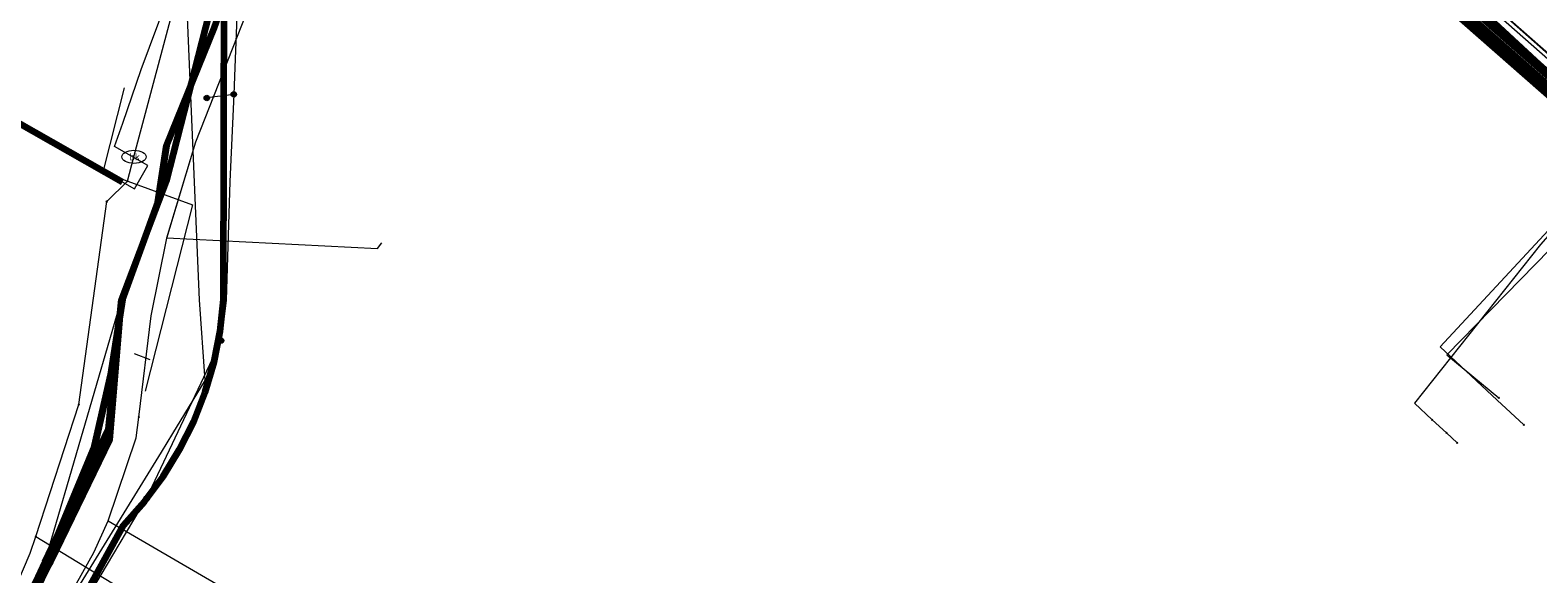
# Model space of a CAD drawing. Header units: metres. Extents: x 98902 to 136161, y 449037 to 499677.
# Tile 116 of 200: x 113627 to 113689, y 483249 to 483272. Entities that reach past the tile are written whole.
import ezdxf
from ezdxf.enums import TextEntityAlignment as Align
from ezdxf.lldxf.tags import DXFTag

# ---------------------------------------------------------------- set-up
doc = ezdxf.new("R2010")
doc.units = ezdxf.units.M
for name, color, linetype, lineweight in [('B-WE-KL-DATA-G', 90, 'KL-DATA-N', 18), ('B-WE-KL-DATA_DUCT-G', 90, 'Continuous', 100), ('B-WE-KL-DATA_HULPSTUK-S', 90, 'Continuous', 25), ('B-WE-KL-DATA_KABELBED-G', 90, 'Continuous', 100), ('B-WE-KL-ET_LS-G', 190, 'KL-LS-N', 18), ('B-WE-KL-ET_LS_HULPSTUK-S', 190, 'Continuous', 25), ('B-WE-KL-ET_LS_MANTELBUIS-G', 190, 'Continuous', 100), ('B-WE-KL-ET_MS-G', 130, 'KL-MS-N', 18), ('B-WE-KL-ET_MS_MANTELBUIS-G', 130, 'Continuous', 100), ('B-WE-KL-GAS_LD-G', 50, 'KL-GAS-LD-N', 18), ('B-WE-KL-GAS_LD_HULPSTUK-S', 50, 'Continuous', 25), ('B-WE-KL-WATER-G', 170, 'KL-WATER-N', 18), ('B-WE-KL-WATER-S', 170, 'Continuous', 25), ('B-WE-KL-WATER_HULPSTUK-S', 170, 'Continuous', 25)]:
    doc.layers.add(name, color=color, linetype=linetype, lineweight=lineweight)
doc.styles.add('NLCS-ISO', font='NLCS-ISO.ttf')
doc.styles.get("Standard").update_dxf_attribs({"font": 'arial.ttf'})
tags = doc.linetypes.add('KL-DATA-N', pattern='A,4,-1,[101,NLCS.SHX,S=0.5,R=0,X=0,Y=0],-1,4,-1,["D",Standard,S=1,R=0,X=-0.25,Y=-0.5],-1.5', length=12.5).pattern_tags.tags
tags[18] = DXFTag(74, 10)
tags = doc.linetypes.add('KL-GAS-LD-N', pattern='A,4,-1,[69,NLCS.SHX,S=0.5,R=0,X=0,Y=0],-1,4,-1,["L",Standard,S=1,R=0,X=0.25,Y=-0.5],-2', length=13).pattern_tags.tags
tags[18] = DXFTag(74, 10)
tags = doc.linetypes.add('KL-LS-N', pattern='A,4,-1,[103,NLCS.SHX,S=0.75,R=0,X=0,Y=0],-1,4,-1,["L",Standard,S=1,R=0,X=0,Y=-0.5],-2', length=13).pattern_tags.tags
tags[18] = DXFTag(74, 10)
tags = doc.linetypes.add('KL-MS-N', pattern='A,4,-1,[103,NLCS.SHX,S=0.75,R=0,X=0,Y=0],-1,4,-1,["M",Standard,S=1,R=0,X=0,Y=-0.5],-2', length=13).pattern_tags.tags
tags[18] = DXFTag(74, 10)
doc.linetypes.add('KL-WATER-N', pattern='A,7,-0.5,[168,NLCS.SHX,S=0.75,R=0,X=0.75,Y=0],-2', length=9.5)

# ---------------------------------------------------------------- blocks, each defined once
blk = doc.blocks.new('SKL-WTB_HULP_OVERIG-SO')
at = {"color": 0, "linetype": 'ByBlock', "lineweight": 18}
for points in [[(-0.14, 0.14), (0.14, -0.14)], [(0.14, 0.14), (-0.14, -0.14)]]:
    blk.add_lwpolyline(points, dxfattribs=at)
at = {"color": 0, "linetype": 'ByBlock', "lineweight": 18, "style": 'NLCS-ISO', "flags": 1}
for tag, p in [('TYPE', (1.5, 0)), ('OMSCHRIJVING', (1.5, -3)), ('LABEL', (1.5, -1.5))]:
    blk.add_attdef(tag, p, '', height=1, dxfattribs=at)
blk = doc.blocks.new('SKL-WATER_BRANDKRAAN_BRANDPUT-SO')
at = {"color": 0, "linetype": 'ByBlock', "lineweight": 18}
blk.add_ellipse((0, 0), major_axis=(2.5, 0), ratio=0.54, dxfattribs=at)
at = {"color": 0, "linetype": 'ByBlock', "lineweight": 18, "style": 'NLCS-ISO'}
blk.add_text('bk', height=1.5, dxfattribs=at).set_placement((0.16, 0), align=Align.MIDDLE_CENTER)
blk = doc.blocks.new('SKL-WTB_HULP_MOF-SO')
at = {"linetype": 'ByBlock', "lineweight": 18}
h = blk.add_hatch(color=0, dxfattribs=at)
h.dxf.hatch_style = 1
h.paths.add_polyline_path([(-0.5625, 0, 1), (0.5625, 0, 1)])
at = {"color": 0, "linetype": 'ByBlock', "lineweight": 18}
blk.add_circle((0, 0), 0.5625, dxfattribs=at)
at = {"color": 0, "linetype": 'ByBlock', "lineweight": 18, "style": 'NLCS-ISO', "flags": 1}
for tag, p in [('TYPE', (1.5, 0)), ('OMSCHRIJVING', (1.5, -3)), ('LABEL', (1.5, -1.5))]:
    blk.add_attdef(tag, p, '', height=1, dxfattribs=at)

msp = doc.modelspace()

# ---------------------------------------------------------------- linework, layer by layer
at = {"layer": 'B-WE-KL-DATA-G', "flags": 128}
for points in [[(113507.331, 483172.914), (113528.673, 483166.452), (113565.119, 483155.838), (113563.937, 483148.945), (113594.009, 483142.822), (113594.294, 483144.268), (113594.996, 483145.515), (113596.035, 483146.503), (113597.075, 483147.127), (113597.229, 483147.546), (113598.769, 483153.034), (113598.841, 483153.333), (113597.698, 483154.139), (113597.022, 483155.309), (113596.58, 483156.661), (113596.427, 483158.216), (113598.218, 483166.781), (113600.505, 483176.868), (113602.972, 483185.946), (113608.992, 483204.592), (113628.016, 483249.972), (113631.164, 483260.76), (113633.013, 483265.623), (113634.927, 483273.082), (113638.976, 483277.953), (113656.468, 483297.308), (113658.184, 483298.512), (113661.793, 483302.376), (113658.395, 483308.847), (113664.488, 483315.796), (113674.26, 483326.94), (113683.204, 483335.996), (113688.99, 483342.874), (113690.436, 483342.456), (113692.091, 483344.122), (113736.579, 483388.052), (113744.512, 483399.419), (113761.002, 483417.189), (113787.611, 483443.35), (113794.377, 483450.284)], [(113590.914, 483128.73), (113591.102, 483129.991), (113591.793, 483130.907), (113591.555, 483132.521), (113591.851, 483133.777), (113592.337, 483135.835), (113594.018, 483146.23), (113595.666, 483155.958), (113595.969, 483157.715), (113597.465, 483166.389), (113597.489, 483167.281), (113597.626, 483167.571), (113599.992, 483178.192), (113600.855, 483178.576), (113601.146, 483179.189), (113603.113, 483186.116), (113604.345, 483190.454), (113606.588, 483198.352), (113607.025, 483199.037), (113608.754, 483204.095), (113611.128, 483210.374), (113612.095, 483213.049), (113612.455, 483213.549), (113613.781, 483217.069), (113615.943, 483223.102), (113616.398, 483223.662), (113617.543, 483226.742), (113618.592, 483227.811), (113620.07, 483231.55), (113621.48, 483233.557), (113622.127, 483234.914), (113623.319, 483237.656), (113624.518, 483239.639), (113625.479, 483241.72), (113626.703, 483243.48), (113627.404, 483245.65), (113628.564, 483246.682), (113629.318, 483249.094), (113630.027, 483250.371), (113630.622, 483251.671), (113631.776, 483255.078), (113631.881, 483255.931), (113632.38, 483260.086), (113633.028, 483263.277), (113634.228, 483267.233), (113636.498, 483273), (113638.694, 483276.235), (113650.31, 483294.056), (113654.36, 483299.837), (113655.896, 483298.945), (113657.8, 483297.931), (113668.626, 483288.239), (113676.182, 483281.297), (113682.52, 483275.818), (113689.152, 483269.962), (113693.659, 483266.002), (113694.768, 483265.044), (113696.881, 483263.338), (113697.488, 483262.984), (113705.375, 483255.933)], [(113633.032, 483263.29), (113634.228, 483267.233), (113636.498, 483273), (113638.694, 483276.235), (113650.31, 483294.056), (113654.36, 483299.837), (113655.896, 483298.945), (113657.8, 483297.931), (113668.626, 483288.239), (113676.182, 483281.297), (113682.52, 483275.818), (113689.152, 483269.962), (113693.659, 483266.002)], [(113657.195, 483298.382), (113639.576, 483277.949), (113636.154, 483274.506), (113635.471, 483273.341), (113634.975, 483271.92), (113633.016, 483267.085), (113632.66, 483264.76), (113631.214, 483260.759), (113630.732, 483257.673), (113630.062, 483254.74), (113628.225, 483250.313)], [(113631.881, 483255.931), (113632.38, 483260.086), (113633.028, 483263.277)], [(113633.028, 483263.277), (113633.032, 483263.29)], [(113633.032, 483263.29), (113641.683, 483262.854), (113641.868, 483263.092)], [(113630.622, 483251.671), (113631.776, 483255.078), (113631.881, 483255.931)], [(113622.768, 483236.386), (113623.319, 483237.656), (113624.518, 483239.639), (113625.479, 483241.72), (113626.703, 483243.48), (113627.404, 483245.65), (113628.564, 483246.682), (113629.318, 483249.094), (113630.027, 483250.371), (113630.622, 483251.671)], [(113630.622, 483251.671), (113640.883, 483245.695)], [(113628.225, 483250.313), (113627.589, 483249.061)]]:
    msp.add_lwpolyline(points, dxfattribs=at)
at = {"layer": 'B-WE-KL-DATA_DUCT-G', "flags": 128}
msp.add_lwpolyline([(113608.992, 483204.591), (113623.094, 483239.456), (113628.225, 483250.313), (113630.062, 483254.74), (113630.732, 483257.673), (113631.214, 483260.759), (113632.66, 483264.76), (113633.016, 483267.085), (113634.975, 483271.92), (113635.471, 483273.341), (113636.154, 483274.506), (113639.576, 483277.949), (113661.172, 483302.993), (113657.961, 483309.296), (113663.055, 483315.066), (113664.317, 483316.612), (113679.936, 483333.86), (113683.182, 483335.819), (113687.67, 483341.203), (113688.573, 483342.138), (113689.546, 483341.314)], dxfattribs=at)
at = {"layer": 'B-WE-KL-DATA_KABELBED-G', "flags": 128}
for points in [[(113637.949, 483315.807), (113642.062, 483312.499), (113652.668, 483302.968), (113655.808, 483300.147), (113655.973, 483299.998), (113655.999, 483299.975), (113656.009, 483299.965), (113657.564, 483298.548), (113658.207, 483297.962), (113658.39, 483297.719), (113659.169, 483296.681), (113673.299, 483284.11), (113673.802, 483283.663), (113693.638, 483266.183)], [(113628.012, 483249.967), (113630.632, 483255.434), (113631.164, 483260.754), (113633.014, 483265.619), (113634.927, 483273.08), (113635.387, 483273.729), (113637.072, 483276.107), (113638.376, 483277.948), (113640.499, 483282.003), (113640.519, 483282.041), (113647.709, 483290.361), (113655.519, 483299.398), (113655.593, 483299.484), (113656.009, 483299.965), (113656.009, 483299.965), (113659.464, 483303.964), (113659.445, 483304.006), (113658.609, 483305.894), (113658.355, 483306.468), (113657.53, 483308.332), (113656.903, 483309.749), (113662.079, 483315.444)], [(113657.195, 483298.382), (113639.576, 483277.949), (113636.154, 483274.506), (113635.471, 483273.341), (113634.975, 483271.92), (113633.016, 483267.085), (113632.66, 483264.76), (113631.214, 483260.759), (113630.732, 483257.673), (113630.062, 483254.74), (113628.225, 483250.313)], [(113695.384, 483264.911), (113693.796, 483266.098), (113693.638, 483266.183), (113692.718, 483266.679), (113691.635, 483267.802), (113682.406, 483275.925), (113673.808, 483283.643), (113673.299, 483284.11), (113666.88, 483290.006), (113658.779, 483297.498), (113658.39, 483297.719), (113657.354, 483298.305), (113657.164, 483298.412)], [(113702.091, 483259.316), (113657.195, 483298.382)], [(113622.055, 483234.792), (113630.424, 483250), (113631.246, 483251.493), (113632.107, 483252.457), (113632.878, 483253.494), (113633.556, 483254.595), (113634.133, 483255.752), (113634.606, 483256.955), (113634.97, 483258.195), (113635.224, 483259.462), (113635.364, 483260.747), (113635.387, 483273.729), (113635.387, 483273.84), (113635.388, 483274.416), (113635.474, 483274.964), (113635.604, 483275.503), (113635.778, 483276.03), (113635.993, 483276.542), (113636.249, 483277.034), (113636.544, 483277.504), (113636.876, 483277.948), (113640.215, 483281.808)], [(113695.384, 483264.911), (113678.321, 483280.715)], [(113622.055, 483234.793), (113622.132, 483235.141), (113623.091, 483239.45), (113623.092, 483239.452), (113623.092, 483239.453), (113626.557, 483246.539), (113628.181, 483249.859), (113628.267, 483250), (113630.692, 483254.993), (113631.164, 483260.75), (113633.014, 483265.619), (113634.927, 483273.081), (113635.387, 483273.84), (113636.319, 483275.378)], [(113628.012, 483249.967), (113623.092, 483239.453), (113623.092, 483239.452), (113622.266, 483235.335), (113622.132, 483235.141), (113619.536, 483231.368), (113615.35, 483225.286), (113612.551, 483217.246), (113611.853, 483215.243), (113609.72, 483209.115), (113608.245, 483204.879)], [(113628.225, 483250.313), (113627.589, 483249.061)]]:
    msp.add_lwpolyline(points, dxfattribs=at)
at = {"layer": 'B-WE-KL-ET_LS-G', "flags": 128}
for points in [[(113745.431, 483423.803), (113745.499, 483423.682), (113745.544, 483423.553), (113745.569, 483423.35), (113745.556, 483423.215), (113745.521, 483423.083), (113745.428, 483422.902), (113745.341, 483422.796), (113742.453, 483419.823), (113742.365, 483419.682), (113742.316, 483419.522), (113742.308, 483419.356), (113742.365, 483419.141), (113742.49, 483418.958), (113742.62, 483418.86), (113742.764, 483418.785), (113742.999, 483418.719), (113743.279, 483418.701), (113743.512, 483418.658), (113743.625, 483418.621), (113743.839, 483418.521), (113744.034, 483418.385), (113751.174, 483411.564), (113751.34, 483411.36), (113751.419, 483411.204), (113751.47, 483411.036), (113751.492, 483410.862), (113751.484, 483410.687), (113751.446, 483410.516), (113751.379, 483410.353), (113751.285, 483410.205), (113711.182, 483369.397), (113705.284, 483363.358), (113699.425, 483357.282), (113692.137, 483349.633), (113690.59, 483347.98), (113688.398, 483345.576), (113679.488, 483335.515), (113670.795, 483325.482), (113670.346, 483325.017), (113669.861, 483324.589), (113669.41, 483324.125), (113665.445, 483319.644), (113664.662, 483318.631), (113663.96, 483317.561), (113663.343, 483316.44), (113661.341, 483312.38), (113660.569, 483310.887), (113659.92, 483309.731), (113659.655, 483309.326), (113659.095, 483308.542), (113658.861, 483308.124), (113658.667, 483307.686), (113656.139, 483301.248), (113656.068, 483300.965), (113656.075, 483300.673), (113656.121, 483300.484), (113656.251, 483300.223), (113656.445, 483300.004), (113716.156, 483247.45), (113716.353, 483247.254), (113716.534, 483247.043), (113716.696, 483246.817), (113716.839, 483246.579), (113716.962, 483246.329), (113717.063, 483246.07), (113717.87, 483242.999), (113718.004, 483242.403), (113718.093, 483241.799), (113718.187, 483240.581), (113718.276, 483239.977), (113718.407, 483239.381), (113719.328, 483235.753), (113719.356, 483235.444), (113719.348, 483235.289), (113719.293, 483234.984), (113719.183, 483234.694), (113719.023, 483234.428), (113718.926, 483234.307)], [(113578.215, 483149.651), (113578.612, 483152.387), (113581.309, 483151.967), (113584.165, 483160.86), (113584.528, 483162.363), (113589.162, 483181.566), (113592.122, 483194.022), (113592.891, 483199.761), (113591.588, 483204.347), (113599.698, 483223.487), (113606.293, 483238.267), (113606.533, 483239.714), (113612.638, 483254.576), (113612.921, 483255.086), (113618.571, 483265.248), (113622.093, 483270.843), (113623.906, 483269.732), (113631.194, 483265.602), (113631.703, 483265.313), (113632.245, 483266.27), (113630.883, 483267.042), (113631.216, 483268.01), (113631.975, 483270.215), (113633.039, 483273.086), (113634.365, 483275.537), (113635.893, 483277.268), (113638.435, 483279.401), (113640.113, 483280.74), (113641.326, 483281.797), (113641.63, 483282.327), (113642.579, 483283.153), (113643.798, 483284.48), (113650.439, 483292.138), (113655.313, 483297.757), (113658.808, 483297.672), (113686.18, 483273.447), (113708.769, 483253.454), (113713.259, 483249.49), (113713.83, 483248.852), (113714.599, 483248.44), (113739.056, 483226.846), (113741.657, 483224.549), (113743.795, 483222.672)], [(113637.08, 483279.66), (113636.383, 483278.672), (113635.88, 483277.96), (113635.94, 483273.09), (113635.825, 483270.294), (113635.78, 483269.19), (113635.62, 483265.61), (113635.47, 483260.74), (113635.26, 483259.07)], [(113630.416, 483265.991), (113631.285, 483269.457)], [(113635.78, 483269.19), (113634.68, 483269.05), (113634.67, 483269.04)], [(113688.8, 483255.61), (113687.71, 483256.63), (113685.36, 483258.81), (113689.44, 483263.21), (113693.18, 483267.22), (113693.88, 483267.97)], [(113630.416, 483265.991), (113634.08, 483264.653), (113632.142, 483256.998)], [(113632.2, 483252.58), (113635.26, 483259.07)], [(113632.34, 483258.283), (113631.697, 483258.522)], [(113620.98, 483232.32), (113621.89, 483234.21), (113622.99, 483236.481), (113624.7, 483240.01), (113629.425, 483247.931), (113630.29, 483249.38), (113632.2, 483252.58)]]:
    msp.add_lwpolyline(points, dxfattribs=at)
at = {"layer": 'B-WE-KL-ET_LS_MANTELBUIS-G', "flags": 128}
msp.add_lwpolyline([(113623.906, 483269.732), (113631.194, 483265.602)], dxfattribs=at)
at = {"layer": 'B-WE-KL-ET_MS-G', "flags": 128}
for points in [[(113743.441, 483222.241), (113703.077, 483257.667), (113694.516, 483265.029), (113677.036, 483280.388), (113647.385, 483306.76), (113635.266, 483318.094), (113613.483, 483338.35), (113580.44, 483367.588), (113571.189, 483376.929), (113570.861, 483376.98), (113570.538, 483377.058), (113570.223, 483377.164), (113569.918, 483377.296), (113569.289, 483377.662), (113568.688, 483378.074), (113568.119, 483378.529), (113555.724, 483389.414), (113547.017, 483397.263), (113535.973, 483407.322), (113524.693, 483417.505), (113520.228, 483421.641), (113519.89, 483421.979), (113519.581, 483422.343), (113519.023, 483423.119), (113518.713, 483423.483), (113518.374, 483423.82)], [(113743.603, 483222.438), (113741.446, 483224.334), (113705.804, 483255.683), (113703.941, 483257.322), (113702.114, 483258.929), (113682.704, 483276.057), (113678.06, 483280.16), (113677.375, 483280.766), (113677.091, 483281.547), (113675.474, 483283.016)]]:
    msp.add_lwpolyline(points, dxfattribs=at)
at = {"layer": 'B-WE-KL-ET_MS_MANTELBUIS-G', "flags": 128}
msp.add_lwpolyline([(113677.036, 483280.388), (113694.516, 483265.029)], dxfattribs=at)
at = {"layer": 'B-WE-KL-GAS_LD-G', "flags": 128}
for points in [[(113648.727, 483289.939), (113649.933, 483291.276), (113652.811, 483294.47), (113655.255, 483297.181), (113660.182, 483295.31), (113677.032, 483282.424), (113681.494, 483278.178), (113692.863, 483268.148), (113693.046, 483267.986), (113694.055, 483267.096), (113695.902, 483265.467), (113702.527, 483259.376), (113704.618, 483257.558), (113706.339, 483256.063), (113706.396, 483256.013), (113709.812, 483253.044), (113713.693, 483249.671), (113744.195, 483223.159)], [(113648.727, 483289.939), (113638.376, 483277.95), (113633.722, 483275.592), (113634.364, 483260.753), (113634.598, 483257.43), (113633.264, 483255.258), (113632.791, 483254.49), (113629.465, 483249.083), (113628.468, 483247.21), (113624.076, 483238.961), (113622.696, 483236.279), (113618.532, 483228.183), (113617.734, 483226.341), (113613.708, 483217.057), (113613.17, 483215.815), (113608.899, 483204.627), (113608.312, 483202.796), (113605.352, 483193.556), (113605.314, 483193.438), (113604.766, 483191.725), (113601.515, 483180.07), (113601.082, 483178.321), (113601.062, 483178.242), (113599.421, 483171.625), (113599.341, 483171.303), (113599.084, 483170.266), (113597.375, 483161.813), (113596.484, 483155.296), (113595.424, 483147.547), (113595.016, 483144.566)], [(113692.72, 483266.699), (113691.715, 483265.559), (113689.481, 483263.027), (113684.305, 483256.502), (113685.038, 483255.821)], [(113693.775, 483266.81), (113691.698, 483264.685), (113685.637, 483258.483), (113687.777, 483256.715)], [(113685.038, 483255.821), (113685.625, 483255.278)], [(113685.625, 483255.278), (113686.065, 483254.87)]]:
    msp.add_lwpolyline(points, dxfattribs=at)
at = {"layer": 'B-WE-KL-WATER-G', "flags": 128}
for points in [[(113631.414, 483265.625), (113631.68, 483266.625), (113634.784, 483278.286), (113635.17, 483279.783), (113639.099, 483284.036), (113641.881, 483287.048), (113653.753, 483300.216), (113654.927, 483301.518), (113655.427, 483302.073)], [(113717.953, 483245.54), (113717.734, 483245.739), (113712.855, 483250), (113696.176, 483265.176), (113693.448, 483267.658), (113655.08, 483301.38), (113654.929, 483301.513), (113654.927, 483301.518)], [(113581.332, 483066.028), (113581.431, 483066.62), (113581.729, 483068.396), (113585.717, 483092.2), (113587.057, 483100.194), (113589.371, 483114.004), (113589.437, 483114.401), (113590.551, 483121.134), (113592.824, 483134.878), (113592.857, 483135.076), (113594.433, 483143.936), (113596.485, 483155.472), (113596.443, 483159.539), (113596.882, 483161.897), (113599.331, 483170.222), (113599.546, 483171.201), (113601.493, 483180.076), (113603.921, 483191.137), (113604.093, 483191.921), (113608.004, 483204.441), (113608.154, 483204.92), (113611.386, 483215.44), (113611.68, 483216.398), (113616.746, 483229.083), (113616.977, 483229.414), (113620.572, 483234.566), (113622.619, 483239.13), (113622.826, 483239.591), (113627.419, 483250.339), (113627.643, 483251.024), (113629.417, 483256.449), (113630.557, 483264.789), (113631.414, 483265.625)], [(113627.643, 483251.024), (113635.898, 483245.992)]]:
    msp.add_lwpolyline(points, dxfattribs=at)

# ---------------------------------------------------------------- block references
at = {"layer": 'B-WE-KL-DATA_HULPSTUK-S', "xscale": 0.2, "yscale": 0.2, "zscale": 0.2}
for p in [(113631.882, 483255.931), (113628.012, 483249.967), (113628.012, 483249.967)]:
    msp.add_blockref('SKL-WTB_HULP_OVERIG-SO', p, dxfattribs=at)
at = {"layer": 'B-WE-KL-ET_LS_HULPSTUK-S', "xscale": 0.2, "yscale": 0.2, "zscale": 0.2}
for name, p in [('SKL-WTB_HULP_MOF-SO', (113634.67, 483269.04)), ('SKL-WTB_HULP_MOF-SO', (113635.78, 483269.19)), ('SKL-WTB_HULP_MOF-SO', (113635.26, 483259.07)), ('SKL-WTB_HULP_OVERIG-SO', (113688.8, 483255.61)), ('SKL-WTB_HULP_MOF-SO', (113632.2, 483252.58))]:
    msp.add_blockref(name, p, dxfattribs=at)
at = {"layer": 'B-WE-KL-GAS_LD_HULPSTUK-S', "xscale": 0.2, "yscale": 0.2, "zscale": 0.2}
for p in [(113687.777, 483256.715), (113685.038, 483255.821), (113685.625, 483255.278), (113686.065, 483254.87)]:
    msp.add_blockref('SKL-WTB_HULP_OVERIG-SO', p, dxfattribs=at)
at = {"layer": 'B-WE-KL-WATER-S', "xscale": 0.2, "yscale": 0.2, "zscale": 0.2}
msp.add_blockref('SKL-WATER_BRANDKRAAN_BRANDPUT-SO', (113631.68, 483266.625), dxfattribs=at)
at = {"layer": 'B-WE-KL-WATER_HULPSTUK-S', "xscale": 0.2, "yscale": 0.2, "zscale": 0.2}
for p in [(113631.414, 483265.625), (113630.557, 483264.789), (113629.417, 483256.449), (113627.643, 483251.024)]:
    msp.add_blockref('SKL-WTB_HULP_OVERIG-SO', p, dxfattribs=at)

doc.saveas('drawing.dxf')
